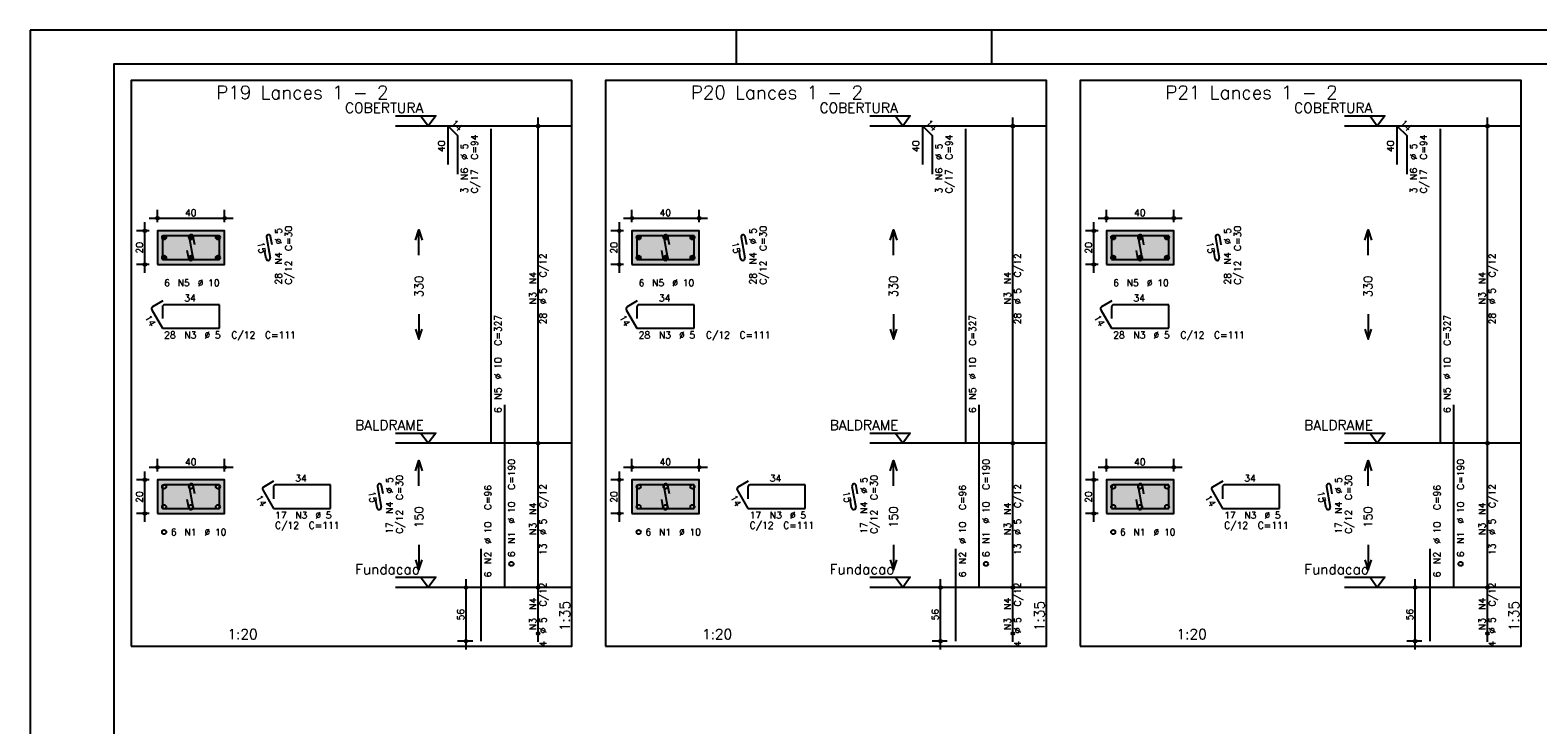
# Model space of a CAD drawing. Extents: x 0 to 84.1, y 0 to 59.4.
# Tile 4 of 8: x 0 to 44.8, y 38.8 to 59.4. Entities that reach past the tile are written whole.
import ezdxf

# ---------------------------------------------------------------- set-up
doc = ezdxf.new("R2010")
doc.units = 0
doc.header["$MEASUREMENT"] = 0
doc.linetypes.add('ESTILO_TQS_0002', pattern=[0.4, 0.1, -0.3])
for name, color, linetype in [('1', 1, 'CONTINUOUS'), ('2', 2, 'CONTINUOUS'), ('3', 3, 'CONTINUOUS'), ('4', 4, 'CONTINUOUS'), ('6', 6, 'CONTINUOUS'), ('7', 7, 'CONTINUOUS'), ('9', 9, 'CONTINUOUS')]:
    doc.layers.add(name, color=color, linetype=linetype)
doc.styles.get("Standard").update_dxf_attribs({"font": 'ROMANS.SHX'})

msp = doc.modelspace()

# ---------------------------------------------------------------- linework, layer by layer
at = {"layer": '1', "linetype": 'Continuous'}
for points in [[(3, 41.0855), (16.115, 41.0855), (16.115, 57.899786), (3, 57.899786), (3, 41.0855)], [(17.115, 41.0855), (30.23, 41.0855), (30.23, 57.899786), (17.115, 57.899786), (17.115, 41.0855)], [(31.23, 41.0855), (44.345, 41.0855), (44.345, 57.899786), (31.23, 57.899786), (31.23, 41.0855)], [(10.865, 56.849786), (12.065, 56.849786), (11.84, 56.549786), (11.615, 56.849786)], [(16.115, 56.549786), (10.865, 56.549786)], [(24.98, 56.849786), (26.18, 56.849786), (25.955, 56.549786), (25.73, 56.849786)], [(30.23, 56.549786), (24.98, 56.549786)], [(39.095, 56.849786), (40.295, 56.849786), (40.07, 56.549786), (39.845, 56.849786)], [(44.345, 56.549786), (39.095, 56.549786)], [(10.865, 47.421214), (12.065, 47.421214), (11.84, 47.121214), (11.615, 47.421214)], [(16.115, 47.121214), (10.865, 47.121214)], [(24.98, 47.421214), (26.18, 47.421214), (25.955, 47.121214), (25.73, 47.421214)], [(30.23, 47.121214), (24.98, 47.121214)], [(39.095, 47.421214), (40.295, 47.421214), (40.07, 47.121214), (39.845, 47.421214)], [(44.345, 47.121214), (39.095, 47.121214)], [(10.865, 43.1355), (12.065, 43.1355), (11.84, 42.8355), (11.615, 43.1355)], [(24.98, 43.1355), (26.18, 43.1355), (25.955, 42.8355), (25.73, 43.1355)], [(39.095, 43.1355), (40.295, 43.1355), (40.07, 42.8355), (39.845, 43.1355)], [(16.115, 42.8355), (10.865, 42.8355)], [(30.23, 42.8355), (24.98, 42.8355)], [(44.345, 42.8355), (39.095, 42.8355)]]:
    msp.add_lwpolyline(points, dxfattribs=at)
at = {"layer": '1', "linetype": 'ESTILO_TQS_0002'}
for points in [[(3.785, 52.438), (5.785, 52.438), (5.785, 53.438), (3.785, 53.438), (3.785, 52.438)], [(17.9, 52.438), (19.9, 52.438), (19.9, 53.438), (17.9, 53.438), (17.9, 52.438)], [(32.015, 52.438), (34.015, 52.438), (34.015, 53.438), (32.015, 53.438), (32.015, 52.438)], [(3.785, 45.030857), (5.785, 45.030857), (5.785, 46.030857), (3.785, 46.030857), (3.785, 45.030857)], [(17.9, 45.030857), (19.9, 45.030857), (19.9, 46.030857), (17.9, 46.030857), (17.9, 45.030857)], [(32.015, 45.030857), (34.015, 45.030857), (34.015, 46.030857), (32.015, 46.030857), (32.015, 45.030857)]]:
    msp.add_lwpolyline(points, dxfattribs=at)
at = {"layer": '2', "linetype": 'Continuous'}
for p, q in [((84.100006, 59.400002), (0, 59.400002)), ((0, 59.400002), (0, 0)), ((21, 59.400002), (21, 58.400002)), ((28.600006, 58.400002), (28.600006, 59.400002)), ((15.115, 46.871214), (15.115, 56.799786)), ((15.115, 56.549786), (15.115, 56.549786)), ((29.23, 46.871214), (29.23, 56.799786)), ((29.23, 56.549786), (29.23, 56.549786)), ((43.345, 46.871214), (43.345, 56.799786)), ((43.345, 56.549786), (43.345, 56.549786)), ((3.785, 53.688), (3.785, 54.063)), ((5.785, 53.688), (5.785, 54.063)), ((17.9, 53.688), (17.9, 54.063)), ((19.9, 53.688), (19.9, 54.063)), ((32.015, 53.688), (32.015, 54.063)), ((34.015, 53.688), (34.015, 54.063)), ((3.535, 53.438), (3.16, 53.438)), ((3.41, 52.188), (3.41, 53.688)), ((3.535, 53.813), (6.035, 53.813)), ((3.785, 53.438), (3.785, 53.438)), ((3.785, 53.438), (3.785, 53.438)), ((5.785, 53.438), (5.785, 53.438)), ((17.65, 53.438), (17.275, 53.438)), ((17.525, 52.188), (17.525, 53.688)), ((17.65, 53.813), (20.15, 53.813)), ((17.9, 53.438), (17.9, 53.438)), ((17.9, 53.438), (17.9, 53.438)), ((19.9, 53.438), (19.9, 53.438)), ((31.765, 53.438), (31.39, 53.438)), ((31.64, 52.188), (31.64, 53.688)), ((31.765, 53.813), (34.265, 53.813)), ((32.015, 53.438), (32.015, 53.438)), ((32.015, 53.438), (32.015, 53.438)), ((34.015, 53.438), (34.015, 53.438)), ((3.535, 52.438), (3.16, 52.438)), ((3.785, 52.438), (3.785, 52.438)), ((17.65, 52.438), (17.275, 52.438)), ((17.9, 52.438), (17.9, 52.438)), ((31.765, 52.438), (31.39, 52.438)), ((32.015, 52.438), (32.015, 52.438)), ((15.115, 42.5855), (15.115, 47.371214)), ((15.115, 47.121214), (15.115, 47.121214)), ((15.115, 47.121214), (15.115, 47.121214)), ((29.23, 42.5855), (29.23, 47.371214)), ((29.23, 47.121214), (29.23, 47.121214)), ((29.23, 47.121214), (29.23, 47.121214)), ((43.345, 42.5855), (43.345, 47.371214)), ((43.345, 47.121214), (43.345, 47.121214)), ((43.345, 47.121214), (43.345, 47.121214)), ((3.785, 46.280857), (3.785, 46.655857)), ((5.785, 46.280857), (5.785, 46.655857)), ((17.9, 46.280857), (17.9, 46.655857)), ((19.9, 46.280857), (19.9, 46.655857)), ((32.015, 46.280857), (32.015, 46.655857)), ((34.015, 46.280857), (34.015, 46.655857)), ((3.41, 44.780857), (3.41, 46.280857)), ((3.535, 46.405857), (6.035, 46.405857)), ((17.525, 44.780857), (17.525, 46.280857)), ((17.65, 46.405857), (20.15, 46.405857)), ((31.64, 44.780857), (31.64, 46.280857)), ((31.765, 46.405857), (34.265, 46.405857)), ((3.535, 46.030857), (3.16, 46.030857)), ((3.785, 46.030857), (3.785, 46.030857)), ((3.785, 46.030857), (3.785, 46.030857)), ((5.785, 46.030857), (5.785, 46.030857)), ((17.65, 46.030857), (17.275, 46.030857)), ((17.9, 46.030857), (17.9, 46.030857)), ((17.9, 46.030857), (17.9, 46.030857)), ((19.9, 46.030857), (19.9, 46.030857)), ((31.765, 46.030857), (31.39, 46.030857)), ((32.015, 46.030857), (32.015, 46.030857)), ((32.015, 46.030857), (32.015, 46.030857)), ((34.015, 46.030857), (34.015, 46.030857)), ((3.535, 45.030857), (3.16, 45.030857)), ((3.785, 45.030857), (3.785, 45.030857)), ((17.65, 45.030857), (17.275, 45.030857)), ((17.9, 45.030857), (17.9, 45.030857)), ((31.765, 45.030857), (31.39, 45.030857)), ((32.015, 45.030857), (32.015, 45.030857)), ((12.965, 40.9855), (12.965, 43.0855)), ((15.115, 41.214071), (15.115, 43.0855)), ((27.08, 40.9855), (27.08, 43.0855)), ((29.23, 41.214071), (29.23, 43.0855)), ((41.195, 40.9855), (41.195, 43.0855)), ((43.345, 41.214071), (43.345, 43.0855)), ((13.165, 42.8355), (12.715, 42.8355)), ((13.415, 42.8355), (13.415, 42.8355)), ((15.115, 42.8355), (15.115, 42.8355)), ((15.115, 42.8355), (15.115, 42.8355)), ((27.28, 42.8355), (26.83, 42.8355)), ((27.53, 42.8355), (27.53, 42.8355)), ((29.23, 42.8355), (29.23, 42.8355)), ((29.23, 42.8355), (29.23, 42.8355)), ((41.395, 42.8355), (40.945, 42.8355)), ((41.645, 42.8355), (41.645, 42.8355)), ((43.345, 42.8355), (43.345, 42.8355)), ((43.345, 42.8355), (43.345, 42.8355)), ((15.115, 41.464071), (15.115, 41.464071)), ((29.23, 41.464071), (29.23, 41.464071)), ((43.345, 41.464071), (43.345, 41.464071)), ((13.165, 41.2355), (12.715, 41.2355)), ((13.415, 41.2355), (13.415, 41.2355)), ((27.28, 41.2355), (26.83, 41.2355)), ((27.53, 41.2355), (27.53, 41.2355)), ((41.395, 41.2355), (40.945, 41.2355)), ((41.645, 41.2355), (41.645, 41.2355))]:
    msp.add_line(p, q, dxfattribs=at)
for points in [[(83.100006, 1), (2.5, 1), (2.5, 58.400002), (83.100006, 58.400002), (83.100006, 1)], [(3.785, 52.438), (5.785, 52.438), (5.785, 53.438), (3.785, 53.438), (3.785, 52.438)], [(11.465, 53.1605), (11.565, 53.4605), (11.665, 53.1605)], [(11.565, 52.7105), (11.565, 53.4605)], [(17.9, 52.438), (19.9, 52.438), (19.9, 53.438), (17.9, 53.438), (17.9, 52.438)], [(25.58, 53.1605), (25.68, 53.4605), (25.78, 53.1605)], [(25.68, 52.7105), (25.68, 53.4605)], [(32.015, 52.438), (34.015, 52.438), (34.015, 53.438), (32.015, 53.438), (32.015, 52.438)], [(39.695, 53.1605), (39.795, 53.4605), (39.895, 53.1605)], [(39.795, 52.7105), (39.795, 53.4605)], [(11.565, 50.9605), (11.565, 50.2105)], [(25.68, 50.9605), (25.68, 50.2105)], [(39.795, 50.9605), (39.795, 50.2105)], [(11.465, 50.5105), (11.565, 50.2105), (11.665, 50.5105)], [(25.58, 50.5105), (25.68, 50.2105), (25.78, 50.5105)], [(39.695, 50.5105), (39.795, 50.2105), (39.895, 50.5105)], [(11.465, 46.303357), (11.565, 46.603357), (11.665, 46.303357)], [(11.565, 45.853357), (11.565, 46.603357)], [(25.58, 46.303357), (25.68, 46.603357), (25.78, 46.303357)], [(25.68, 45.853357), (25.68, 46.603357)], [(39.695, 46.303357), (39.795, 46.603357), (39.895, 46.303357)], [(39.795, 45.853357), (39.795, 46.603357)], [(3.785, 45.030857), (5.785, 45.030857), (5.785, 46.030857), (3.785, 46.030857), (3.785, 45.030857)], [(17.9, 45.030857), (19.9, 45.030857), (19.9, 46.030857), (17.9, 46.030857), (17.9, 45.030857)], [(32.015, 45.030857), (34.015, 45.030857), (34.015, 46.030857), (32.015, 46.030857), (32.015, 45.030857)], [(11.565, 44.103357), (11.565, 43.353357)], [(25.68, 44.103357), (25.68, 43.353357)], [(39.795, 44.103357), (39.795, 43.353357)], [(11.465, 43.653357), (11.565, 43.353357), (11.665, 43.653357)], [(25.58, 43.653357), (25.68, 43.353357), (25.78, 43.653357)], [(39.695, 43.653357), (39.795, 43.353357), (39.895, 43.653357)]]:
    msp.add_lwpolyline(points, dxfattribs=at)
for centre, radius in [((15.115, 56.549786), 0.041625), ((15.115, 56.549786), 0.02075), ((29.23, 56.549786), 0.041625), ((29.23, 56.549786), 0.02075), ((43.345, 56.549786), 0.041625), ((43.345, 56.549786), 0.02075), ((3.785, 53.813), 0.04), ((3.785, 53.813), 0.02), ((5.785, 53.813), 0.04), ((5.785, 53.813), 0.02), ((17.9, 53.813), 0.04), ((17.9, 53.813), 0.02), ((19.9, 53.813), 0.04), ((19.9, 53.813), 0.02), ((32.015, 53.813), 0.04), ((32.015, 53.813), 0.02), ((34.015, 53.813), 0.04), ((34.015, 53.813), 0.02), ((3.41, 53.438), 0.04), ((3.41, 53.438), 0.02), ((17.525, 53.438), 0.04), ((17.525, 53.438), 0.02), ((31.64, 53.438), 0.04), ((31.64, 53.438), 0.02), ((3.41, 52.438), 0.04), ((17.525, 52.438), 0.04), ((31.64, 52.438), 0.04), ((3.41, 52.438), 0.02), ((17.525, 52.438), 0.02), ((31.64, 52.438), 0.02), ((15.115, 47.121214), 0.041625), ((15.115, 47.121214), 0.041625), ((15.115, 47.121214), 0.02075), ((15.115, 47.121214), 0.02075), ((29.23, 47.121214), 0.041625), ((29.23, 47.121214), 0.041625), ((29.23, 47.121214), 0.02075), ((29.23, 47.121214), 0.02075), ((43.345, 47.121214), 0.041625), ((43.345, 47.121214), 0.041625), ((43.345, 47.121214), 0.02075), ((43.345, 47.121214), 0.02075), ((3.785, 46.405857), 0.04), ((3.785, 46.405857), 0.02), ((5.785, 46.405857), 0.04), ((5.785, 46.405857), 0.02), ((17.9, 46.405857), 0.04), ((17.9, 46.405857), 0.02), ((19.9, 46.405857), 0.04), ((19.9, 46.405857), 0.02), ((32.015, 46.405857), 0.04), ((32.015, 46.405857), 0.02), ((34.015, 46.405857), 0.04), ((34.015, 46.405857), 0.02), ((3.41, 46.030857), 0.04), ((3.41, 46.030857), 0.02), ((17.525, 46.030857), 0.04), ((17.525, 46.030857), 0.02), ((31.64, 46.030857), 0.04), ((31.64, 46.030857), 0.02), ((3.41, 45.030857), 0.04), ((3.41, 45.030857), 0.02), ((17.525, 45.030857), 0.04), ((17.525, 45.030857), 0.02), ((31.64, 45.030857), 0.04), ((31.64, 45.030857), 0.02), ((12.965, 42.8355), 0.04), ((12.965, 42.8355), 0.02), ((15.115, 42.8355), 0.041625), ((15.115, 42.8355), 0.041625), ((15.115, 42.8355), 0.02075), ((15.115, 42.8355), 0.02075), ((27.08, 42.8355), 0.04), ((27.08, 42.8355), 0.02), ((29.23, 42.8355), 0.041625), ((29.23, 42.8355), 0.041625), ((29.23, 42.8355), 0.02075), ((29.23, 42.8355), 0.02075), ((41.195, 42.8355), 0.04), ((41.195, 42.8355), 0.02), ((43.345, 42.8355), 0.041625), ((43.345, 42.8355), 0.041625), ((43.345, 42.8355), 0.02075), ((43.345, 42.8355), 0.02075), ((12.965, 41.2355), 0.04), ((15.115, 41.464071), 0.041625), ((15.115, 41.464071), 0.02075), ((27.08, 41.2355), 0.04), ((29.23, 41.464071), 0.041625), ((29.23, 41.464071), 0.02075), ((41.195, 41.2355), 0.04), ((43.345, 41.464071), 0.041625), ((43.345, 41.464071), 0.02075), ((12.965, 41.2355), 0.02), ((27.08, 41.2355), 0.02), ((41.195, 41.2355), 0.02)]:
    msp.add_circle(centre, radius, dxfattribs=at)
at = {"layer": '3', "linetype": 'Continuous'}
for p, q in [((3.923156, 53.229189), (3.99381, 53.299843)), ((3.923165, 53.246875), (3.976181, 53.299892)), ((3.926831, 53.215187), (4.007838, 53.296193)), ((3.932882, 53.203559), (4.019471, 53.290149)), ((3.940828, 53.193828), (4.029208, 53.282208)), ((3.950562, 53.185884), (4.037159, 53.272482)), ((3.962198, 53.179843), (4.043158, 53.260803)), ((3.976173, 53.17614), (4.046893, 53.24686)), ((3.993878, 53.176167), (4.046897, 53.229187)), ((4.723156, 53.229189), (4.79381, 53.299843)), ((4.723165, 53.246875), (4.776181, 53.299892)), ((4.726831, 53.215187), (4.807838, 53.296193)), ((4.732882, 53.203559), (4.819471, 53.290149)), ((4.740828, 53.193828), (4.829208, 53.282208)), ((4.750562, 53.185884), (4.837159, 53.272482)), ((4.762198, 53.179843), (4.843158, 53.260803)), ((4.776173, 53.17614), (4.846893, 53.24686)), ((4.793878, 53.176167), (4.846897, 53.229187)), ((5.523156, 53.229189), (5.59381, 53.299843)), ((5.523165, 53.246875), (5.576181, 53.299892)), ((5.526831, 53.215187), (5.607838, 53.296193)), ((5.532882, 53.203559), (5.619471, 53.290149)), ((5.540828, 53.193828), (5.629208, 53.282208)), ((5.550562, 53.185884), (5.637159, 53.272482)), ((5.562198, 53.179843), (5.643158, 53.260803)), ((5.576173, 53.17614), (5.646893, 53.24686)), ((5.593878, 53.176167), (5.646897, 53.229187)), ((18.038156, 53.229189), (18.10881, 53.299843)), ((18.038165, 53.246875), (18.091181, 53.299892)), ((18.041831, 53.215187), (18.122838, 53.296193)), ((18.047882, 53.203559), (18.134471, 53.290149)), ((18.055828, 53.193828), (18.144208, 53.282208)), ((18.065562, 53.185884), (18.152159, 53.272482)), ((18.077198, 53.179843), (18.158158, 53.260803)), ((18.091173, 53.17614), (18.161893, 53.24686)), ((18.108878, 53.176167), (18.161897, 53.229187)), ((18.838156, 53.229189), (18.90881, 53.299843)), ((18.838165, 53.246875), (18.891181, 53.299892)), ((18.841831, 53.215187), (18.922838, 53.296193)), ((18.847882, 53.203559), (18.934471, 53.290149)), ((18.855828, 53.193828), (18.944208, 53.282208)), ((18.865562, 53.185884), (18.952159, 53.272482)), ((18.877198, 53.179843), (18.958158, 53.260803)), ((18.891173, 53.17614), (18.961893, 53.24686)), ((18.908878, 53.176167), (18.961897, 53.229187)), ((19.638156, 53.229189), (19.70881, 53.299843)), ((19.638165, 53.246875), (19.691181, 53.299892)), ((19.641831, 53.215187), (19.722838, 53.296193)), ((19.647882, 53.203559), (19.734471, 53.290149)), ((19.655828, 53.193828), (19.744208, 53.282208)), ((19.665562, 53.185884), (19.752159, 53.272482)), ((19.677198, 53.179843), (19.758158, 53.260803)), ((19.691173, 53.17614), (19.761893, 53.24686)), ((19.708878, 53.176167), (19.761897, 53.229187)), ((32.153156, 53.229189), (32.22381, 53.299843)), ((32.153165, 53.246875), (32.206181, 53.299892)), ((32.156831, 53.215187), (32.237838, 53.296193)), ((32.162882, 53.203559), (32.249471, 53.290149)), ((32.170828, 53.193828), (32.259208, 53.282208)), ((32.180562, 53.185884), (32.267159, 53.272482)), ((32.192198, 53.179843), (32.273158, 53.260803)), ((32.206173, 53.17614), (32.276893, 53.24686)), ((32.223878, 53.176167), (32.276897, 53.229187)), ((32.953156, 53.229189), (33.02381, 53.299843)), ((32.953165, 53.246875), (33.006181, 53.299892)), ((32.956831, 53.215187), (33.037838, 53.296193)), ((32.962882, 53.203559), (33.049471, 53.290149)), ((32.970828, 53.193828), (33.059208, 53.282208)), ((32.980562, 53.185884), (33.067159, 53.272482)), ((32.992198, 53.179843), (33.073158, 53.260803)), ((33.006173, 53.17614), (33.076893, 53.24686)), ((33.023878, 53.176167), (33.076897, 53.229187)), ((33.753156, 53.229189), (33.82381, 53.299843)), ((33.753165, 53.246875), (33.806181, 53.299892)), ((33.756831, 53.215187), (33.837838, 53.296193)), ((33.762882, 53.203559), (33.849471, 53.290149)), ((33.770828, 53.193828), (33.859208, 53.282208)), ((33.780562, 53.185884), (33.867159, 53.272482)), ((33.792198, 53.179843), (33.873158, 53.260803)), ((33.806173, 53.17614), (33.876893, 53.24686)), ((33.823878, 53.176167), (33.876897, 53.229187)), ((3.923156, 52.629189), (3.99381, 52.699843)), ((3.923165, 52.646875), (3.976181, 52.699892)), ((3.926831, 52.615187), (4.007838, 52.696193)), ((3.932882, 52.603559), (4.019471, 52.690149)), ((3.940828, 52.593828), (4.029208, 52.682208)), ((3.950562, 52.585884), (4.037159, 52.672482)), ((3.962198, 52.579843), (4.043158, 52.660803)), ((3.976173, 52.57614), (4.046893, 52.64686)), ((3.993878, 52.576167), (4.046897, 52.629187)), ((4.723156, 52.629189), (4.79381, 52.699843)), ((4.723165, 52.646875), (4.776181, 52.699892)), ((4.726831, 52.615187), (4.807838, 52.696193)), ((4.732882, 52.603559), (4.819471, 52.690149)), ((4.740828, 52.593828), (4.829208, 52.682208)), ((4.750562, 52.585884), (4.837159, 52.672482)), ((4.762198, 52.579843), (4.843158, 52.660803)), ((4.776173, 52.57614), (4.846893, 52.64686)), ((4.793878, 52.576167), (4.846897, 52.629187)), ((5.523156, 52.629189), (5.59381, 52.699843)), ((5.523165, 52.646875), (5.576181, 52.699892)), ((5.526831, 52.615187), (5.607838, 52.696193)), ((5.532882, 52.603559), (5.619471, 52.690149)), ((5.540828, 52.593828), (5.629208, 52.682208)), ((5.550562, 52.585884), (5.637159, 52.672482)), ((5.562198, 52.579843), (5.643158, 52.660803)), ((5.576173, 52.57614), (5.646893, 52.64686)), ((5.593878, 52.576167), (5.646897, 52.629187)), ((18.038156, 52.629189), (18.10881, 52.699843)), ((18.038165, 52.646875), (18.091181, 52.699892)), ((18.041831, 52.615187), (18.122838, 52.696193)), ((18.047882, 52.603559), (18.134471, 52.690149)), ((18.055828, 52.593828), (18.144208, 52.682208)), ((18.065562, 52.585884), (18.152159, 52.672482)), ((18.077198, 52.579843), (18.158158, 52.660803)), ((18.091173, 52.57614), (18.161893, 52.64686)), ((18.108878, 52.576167), (18.161897, 52.629187)), ((18.838156, 52.629189), (18.90881, 52.699843)), ((18.838165, 52.646875), (18.891181, 52.699892)), ((18.841831, 52.615187), (18.922838, 52.696193)), ((18.847882, 52.603559), (18.934471, 52.690149)), ((18.855828, 52.593828), (18.944208, 52.682208)), ((18.865562, 52.585884), (18.952159, 52.672482)), ((18.877198, 52.579843), (18.958158, 52.660803)), ((18.891173, 52.57614), (18.961893, 52.64686)), ((18.908878, 52.576167), (18.961897, 52.629187)), ((19.638156, 52.629189), (19.70881, 52.699843)), ((19.638165, 52.646875), (19.691181, 52.699892)), ((19.641831, 52.615187), (19.722838, 52.696193)), ((19.647882, 52.603559), (19.734471, 52.690149)), ((19.655828, 52.593828), (19.744208, 52.682208)), ((19.665562, 52.585884), (19.752159, 52.672482)), ((19.677198, 52.579843), (19.758158, 52.660803)), ((19.691173, 52.57614), (19.761893, 52.64686)), ((19.708878, 52.576167), (19.761897, 52.629187)), ((32.153156, 52.629189), (32.22381, 52.699843)), ((32.153165, 52.646875), (32.206181, 52.699892)), ((32.156831, 52.615187), (32.237838, 52.696193)), ((32.162882, 52.603559), (32.249471, 52.690149)), ((32.170828, 52.593828), (32.259208, 52.682208)), ((32.180562, 52.585884), (32.267159, 52.672482)), ((32.192198, 52.579843), (32.273158, 52.660803)), ((32.206173, 52.57614), (32.276893, 52.64686)), ((32.223878, 52.576167), (32.276897, 52.629187)), ((32.953156, 52.629189), (33.02381, 52.699843)), ((32.953165, 52.646875), (33.006181, 52.699892)), ((32.956831, 52.615187), (33.037838, 52.696193)), ((32.962882, 52.603559), (33.049471, 52.690149)), ((32.970828, 52.593828), (33.059208, 52.682208)), ((32.980562, 52.585884), (33.067159, 52.672482)), ((32.992198, 52.579843), (33.073158, 52.660803)), ((33.006173, 52.57614), (33.076893, 52.64686)), ((33.023878, 52.576167), (33.076897, 52.629187)), ((33.753156, 52.629189), (33.82381, 52.699843)), ((33.753165, 52.646875), (33.806181, 52.699892)), ((33.756831, 52.615187), (33.837838, 52.696193)), ((33.762882, 52.603559), (33.849471, 52.690149)), ((33.770828, 52.593828), (33.859208, 52.682208)), ((33.780562, 52.585884), (33.867159, 52.672482)), ((33.792198, 52.579843), (33.873158, 52.660803)), ((33.806173, 52.57614), (33.876893, 52.64686)), ((33.823878, 52.576167), (33.876897, 52.629187))]:
    msp.add_line(p, q, dxfattribs=at)
for centre in [(3.985, 53.238), (4.785, 53.238), (5.585, 53.238), (18.1, 53.238), (18.9, 53.238), (19.7, 53.238), (32.215, 53.238), (33.015, 53.238), (33.815, 53.238), (3.985, 52.638), (4.785, 52.638), (5.585, 52.638), (18.1, 52.638), (18.9, 52.638), (19.7, 52.638), (32.215, 52.638), (33.015, 52.638), (33.815, 52.638), (3.985, 45.830857), (4.785, 45.830857), (5.585, 45.830857), (18.1, 45.830857), (18.9, 45.830857), (19.7, 45.830857), (32.215, 45.830857), (33.015, 45.830857), (33.815, 45.830857), (3.985, 45.230857), (4.785, 45.230857), (5.585, 45.230857), (18.1, 45.230857), (18.9, 45.230857), (19.7, 45.230857), (32.215, 45.230857), (33.015, 45.230857), (33.815, 45.230857), (3.985, 44.480857), (18.1, 44.480857), (32.215, 44.480857), (14.315, 43.5355), (28.43, 43.5355), (42.545, 43.5355)]:
    msp.add_circle(centre, 0.0625, dxfattribs=at)
at = {"layer": '4', "linetype": 'Continuous'}
for p, q in [((3.935, 53.2255), (3.935, 52.588)), ((3.935, 53.2255), (3.935, 52.8755)), ((4.3475, 53.288), (3.9975, 53.288)), ((5.635, 53.288), (3.9975, 53.288)), ((4.730065, 53.245634), (4.839935, 52.630366)), ((4.897067, 53.021501), (4.853119, 53.267607)), ((5.635, 52.588), (5.635, 53.288)), ((18.05, 53.2255), (18.05, 52.588)), ((18.05, 53.2255), (18.05, 52.8755)), ((18.4625, 53.288), (18.1125, 53.288)), ((19.75, 53.288), (18.1125, 53.288)), ((18.845065, 53.245634), (18.954935, 52.630366)), ((19.012067, 53.021501), (18.968119, 53.267607)), ((19.75, 52.588), (19.75, 53.288)), ((32.165, 53.2255), (32.165, 52.588)), ((32.165, 53.2255), (32.165, 52.8755)), ((32.5775, 53.288), (32.2275, 53.288)), ((33.865, 53.288), (32.2275, 53.288)), ((32.960065, 53.245634), (33.069935, 52.630366)), ((33.127067, 53.021501), (33.083119, 53.267607)), ((33.865, 52.588), (33.865, 53.288)), ((3.935, 52.588), (5.635, 52.588)), ((4.716881, 52.608393), (4.672933, 52.854499)), ((18.05, 52.588), (19.75, 52.588)), ((18.831881, 52.608393), (18.787933, 52.854499)), ((32.165, 52.588), (33.865, 52.588)), ((32.946881, 52.608393), (32.902933, 52.854499)), ((3.935, 45.818357), (3.935, 45.180857)), ((3.935, 45.818357), (3.935, 45.468357)), ((4.3475, 45.880857), (3.9975, 45.880857)), ((5.635, 45.880857), (3.9975, 45.880857)), ((4.730065, 45.838491), (4.839935, 45.223224)), ((4.897067, 45.614358), (4.853119, 45.860465)), ((5.635, 45.180857), (5.635, 45.880857)), ((18.05, 45.818357), (18.05, 45.180857)), ((18.05, 45.818357), (18.05, 45.468357)), ((18.4625, 45.880857), (18.1125, 45.880857)), ((19.75, 45.880857), (18.1125, 45.880857)), ((18.845065, 45.838491), (18.954935, 45.223224)), ((19.012067, 45.614358), (18.968119, 45.860465)), ((19.75, 45.180857), (19.75, 45.880857)), ((32.165, 45.818357), (32.165, 45.180857)), ((32.165, 45.818357), (32.165, 45.468357)), ((32.5775, 45.880857), (32.2275, 45.880857)), ((33.865, 45.880857), (32.2275, 45.880857)), ((32.960065, 45.838491), (33.069935, 45.223224)), ((33.127067, 45.614358), (33.083119, 45.860465)), ((33.865, 45.180857), (33.865, 45.880857)), ((4.716881, 45.20125), (4.672933, 45.447357)), ((18.831881, 45.20125), (18.787933, 45.447357)), ((32.946881, 45.20125), (32.902933, 45.447357)), ((3.935, 45.180857), (5.635, 45.180857)), ((18.05, 45.180857), (19.75, 45.180857)), ((32.165, 45.180857), (33.865, 45.180857))]:
    msp.add_line(p, q, dxfattribs=at)
for centre, start, end in [((3.9975, 53.2255), 90, 180), ((3.9975, 53.2255), 90, 180), ((4.791592, 53.256621), 10.124672, 190.124672), ((18.1125, 53.2255), 90, 180), ((18.1125, 53.2255), 90, 180), ((18.906592, 53.256621), 10.124672, 190.124672), ((32.2275, 53.2255), 90, 180), ((32.2275, 53.2255), 90, 180), ((33.021592, 53.256621), 10.124672, 190.124672), ((4.778408, 52.619379), 190.124672, 10.124672), ((18.893408, 52.619379), 190.124672, 10.124672), ((33.008408, 52.619379), 190.124672, 10.124672), ((3.9975, 45.818357), 90, 180), ((3.9975, 45.818357), 90, 180), ((4.791592, 45.849478), 10.124672, 190.124672), ((18.1125, 45.818357), 90, 180), ((18.1125, 45.818357), 90, 180), ((18.906592, 45.849478), 10.124672, 190.124672), ((32.2275, 45.818357), 90, 180), ((32.2275, 45.818357), 90, 180), ((33.021592, 45.849478), 10.124672, 190.124672), ((4.778408, 45.212237), 190.124672, 10.124672), ((18.893408, 45.212237), 190.124672, 10.124672), ((33.008408, 45.212237), 190.124672, 10.124672)]:
    msp.add_arc(centre, 0.0625, start, end, dxfattribs=at)
at = {"layer": '6', "linetype": 'Continuous'}
for p, q in [((12.43216, 55.406929), (12.43216, 56.549786)), ((12.43216, 56.549786), (12.715003, 56.266943)), ((26.54716, 55.406929), (26.54716, 56.549786)), ((26.54716, 56.549786), (26.830003, 56.266943)), ((40.66216, 55.406929), (40.66216, 56.549786)), ((40.66216, 56.549786), (40.945003, 56.266943)), ((12.715003, 56.266943), (12.715003, 55.124086)), ((13.715, 47.121214), (13.715, 56.464071)), ((26.830003, 56.266943), (26.830003, 55.124086)), ((27.83, 47.121214), (27.83, 56.464071)), ((40.945003, 56.266943), (40.945003, 55.124086)), ((41.945, 47.121214), (41.945, 56.464071)), ((7.030065, 53.245634), (7.139935, 52.630366)), ((7.197067, 53.021501), (7.153119, 53.267607)), ((21.145065, 53.245634), (21.254935, 52.630366)), ((21.312067, 53.021501), (21.268119, 53.267607)), ((35.260065, 53.245634), (35.369935, 52.630366)), ((35.427067, 53.021501), (35.383119, 53.267607)), ((7.016881, 52.608393), (6.972933, 52.854499)), ((21.131881, 52.608393), (21.087933, 52.854499)), ((35.246881, 52.608393), (35.202933, 52.854499)), ((3.942235, 51.350468), (3.639127, 51.175468)), ((3.935, 51.1755), (3.935, 50.8255)), ((5.635, 51.238), (3.9975, 51.238)), ((5.635, 50.538), (5.635, 51.238)), ((18.057235, 51.350468), (17.754127, 51.175468)), ((18.05, 51.1755), (18.05, 50.8255)), ((19.75, 51.238), (18.1125, 51.238)), ((19.75, 50.538), (19.75, 51.238)), ((32.172235, 51.350468), (31.869127, 51.175468)), ((32.165, 51.1755), (32.165, 50.8255)), ((33.865, 51.238), (32.2275, 51.238)), ((33.865, 50.538), (33.865, 51.238)), ((3.61625, 51.090091), (3.935, 50.538)), ((17.73125, 51.090091), (18.05, 50.538)), ((31.84625, 51.090091), (32.165, 50.538)), ((3.935, 50.538), (5.635, 50.538)), ((18.05, 50.538), (19.75, 50.538)), ((32.165, 50.538), (33.865, 50.538)), ((14.115, 42.8355), (14.115, 48.264071)), ((28.23, 42.8355), (28.23, 48.264071)), ((42.345, 42.8355), (42.345, 48.264071)), ((7.242235, 45.993325), (6.939127, 45.818325)), ((7.235, 45.818357), (7.235, 45.468357)), ((8.935, 45.880857), (7.2975, 45.880857)), ((8.935, 45.180857), (8.935, 45.880857)), ((10.330065, 45.838491), (10.439935, 45.223224)), ((10.497067, 45.614358), (10.453119, 45.860465)), ((21.357235, 45.993325), (21.054127, 45.818325)), ((21.35, 45.818357), (21.35, 45.468357)), ((23.05, 45.880857), (21.4125, 45.880857)), ((23.05, 45.180857), (23.05, 45.880857)), ((24.445065, 45.838491), (24.554935, 45.223224)), ((24.612067, 45.614358), (24.568119, 45.860465)), ((35.472235, 45.993325), (35.169127, 45.818325)), ((35.465, 45.818357), (35.465, 45.468357)), ((37.165, 45.880857), (35.5275, 45.880857)), ((37.165, 45.180857), (37.165, 45.880857)), ((38.560065, 45.838491), (38.669935, 45.223224)), ((38.727067, 45.614358), (38.683119, 45.860465)), ((6.91625, 45.732948), (7.235, 45.180857)), ((10.316881, 45.20125), (10.272933, 45.447357)), ((21.03125, 45.732948), (21.35, 45.180857)), ((24.431881, 45.20125), (24.387933, 45.447357)), ((35.14625, 45.732948), (35.465, 45.180857)), ((38.546881, 45.20125), (38.502933, 45.447357)), ((7.235, 45.180857), (8.935, 45.180857)), ((21.35, 45.180857), (23.05, 45.180857)), ((35.465, 45.180857), (37.165, 45.180857)), ((13.415, 41.2355), (13.415, 43.978357)), ((27.53, 41.2355), (27.53, 43.978357)), ((41.645, 41.2355), (41.645, 43.978357))]:
    msp.add_line(p, q, dxfattribs=at)
for centre, start, end in [((7.091592, 53.256621), 10.124672, 190.124672), ((21.206592, 53.256621), 10.124672, 190.124672), ((35.321592, 53.256621), 10.124672, 190.124672), ((7.078408, 52.619379), 190.124672, 10.124672), ((21.193408, 52.619379), 190.124672, 10.124672), ((35.308408, 52.619379), 190.124672, 10.124672), ((3.670377, 51.121341), 120, 210), ((3.9975, 51.1755), 90, 180), ((17.785377, 51.121341), 120, 210), ((18.1125, 51.1755), 90, 180), ((31.900377, 51.121341), 120, 210), ((32.2275, 51.1755), 90, 180), ((6.970377, 45.764198), 120, 210), ((7.2975, 45.818357), 90, 180), ((10.391592, 45.849478), 10.124672, 190.124672), ((21.085377, 45.764198), 120, 210), ((21.4125, 45.818357), 90, 180), ((24.506592, 45.849478), 10.124672, 190.124672), ((35.200377, 45.764198), 120, 210), ((35.5275, 45.818357), 90, 180), ((38.621592, 45.849478), 10.124672, 190.124672), ((10.378408, 45.212237), 190.124672, 10.124672), ((24.493408, 45.212237), 190.124672, 10.124672), ((38.608408, 45.212237), 190.124672, 10.124672)]:
    msp.add_arc(centre, 0.0625, start, end, dxfattribs=at)
at = {"layer": '9', "linetype": 'Continuous'}
for points in [[(3.785, 52.438), (5.785, 52.438), (5.785, 53.438)], [(3.785, 52.438), (5.785, 53.438), (3.785, 53.438)], [(3.785, 52.438), (3.785, 53.438), (3.785, 52.438)], [(17.9, 52.438), (19.9, 52.438), (19.9, 53.438)], [(17.9, 52.438), (19.9, 53.438), (17.9, 53.438)], [(17.9, 52.438), (17.9, 53.438), (17.9, 52.438)], [(32.015, 52.438), (34.015, 52.438), (34.015, 53.438)], [(32.015, 52.438), (34.015, 53.438), (32.015, 53.438)], [(32.015, 52.438), (32.015, 53.438), (32.015, 52.438)], [(3.785, 45.030857), (5.785, 45.030857), (5.785, 46.030857)], [(3.785, 45.030857), (5.785, 46.030857), (3.785, 46.030857)], [(3.785, 45.030857), (3.785, 46.030857), (3.785, 45.030857)], [(17.9, 45.030857), (19.9, 45.030857), (19.9, 46.030857)], [(17.9, 45.030857), (19.9, 46.030857), (17.9, 46.030857)], [(17.9, 45.030857), (17.9, 46.030857), (17.9, 45.030857)], [(32.015, 45.030857), (34.015, 45.030857), (34.015, 46.030857)], [(32.015, 45.030857), (34.015, 46.030857), (32.015, 46.030857)], [(32.015, 45.030857), (32.015, 46.030857), (32.015, 45.030857)]]:
    msp.add_solid(points, dxfattribs=at)

# ---------------------------------------------------------------- texts
at = {"layer": '1', "linetype": 'Continuous'}
for s, p in [('COBERTURA', (9.365, 56.939786)), ('COBERTURA', (23.48, 56.939786)), ('COBERTURA', (37.595, 56.939786)), ('BALDRAME', (9.665, 47.511214)), ('BALDRAME', (23.78, 47.511214)), ('BALDRAME', (37.895, 47.511214)), ('Fundacao', (9.665, 43.2255)), ('Fundacao', (23.78, 43.2255)), ('Fundacao', (37.895, 43.2255))]:
    msp.add_text(s, height=0.3, dxfattribs=at).set_placement(p)
at = {"layer": '2', "linetype": 'Continuous'}
for s, height, rotation, p in [('14', 0.2, 315, (12.502871, 56.620496)), ('14', 0.2, 315, (26.617871, 56.620496)), ('14', 0.2, 315, (40.732871, 56.620496)), ('40', 0.2, 90, (12.33216, 55.778357)), ('C=94', 0.2, 90, (13.315, 55.549786)), ('40', 0.2, 90, (26.44716, 55.778357)), ('C=94', 0.2, 90, (27.43, 55.549786)), ('40', 0.2, 90, (40.56216, 55.778357)), ('C=94', 0.2, 90, (41.545, 55.549786)), ('%%c 5', 0.2, 90, (13.015, 55.549786)), ('%%c 5', 0.2, 90, (27.13, 55.549786)), ('%%c 5', 0.2, 90, (41.245, 55.549786)), ('N6', 0.2, 90, (13.015, 54.949786)), ('N6', 0.2, 90, (27.13, 54.949786)), ('N6', 0.2, 90, (41.245, 54.949786)), ('C/17', 0.2, 90, (13.315, 54.549786)), ('C/17', 0.2, 90, (27.43, 54.549786)), ('C/17', 0.2, 90, (41.545, 54.549786)), ('3', 0.2, 90, (13.015, 54.549786)), ('3', 0.2, 90, (27.13, 54.549786)), ('3', 0.2, 90, (41.245, 54.549786)), ('%%c 5', 0.2, 90, (7.485, 53.038)), ('C=30', 0.2, 90, (7.785, 52.838)), ('%%c 5', 0.2, 90, (21.6, 53.038)), ('C=30', 0.2, 90, (21.9, 52.838)), ('%%c 5', 0.2, 90, (35.715, 53.038)), ('C=30', 0.2, 90, (36.015, 52.838)), ('20', 0.2, 90, (3.35, 52.758)), ('15', 0.2, 280.124672, (6.754514, 53.082148)), ('20', 0.2, 90, (17.465, 52.758)), ('15', 0.2, 280.124672, (20.869514, 53.082148)), ('20', 0.2, 90, (31.58, 52.758)), ('15', 0.2, 280.124672, (34.984514, 53.082148)), ('N4', 0.2, 90, (7.485, 52.438)), ('C/12', 0.2, 90, (15.355, 52.0555)), ('N4', 0.2, 90, (21.6, 52.438)), ('C/12', 0.2, 90, (29.47, 52.0555)), ('N4', 0.2, 90, (35.715, 52.438)), ('C/12', 0.2, 90, (43.585, 52.0555)), ('28', 0.2, 90, (7.485, 51.838)), ('C/12', 0.2, 90, (7.785, 51.838)), ('N4', 0.2, 90, (15.055, 51.8555)), ('28', 0.2, 90, (21.6, 51.838)), ('C/12', 0.2, 90, (21.9, 51.838)), ('N4', 0.2, 90, (29.17, 51.8555)), ('28', 0.2, 90, (35.715, 51.838)), ('C/12', 0.2, 90, (36.015, 51.838)), ('N4', 0.2, 90, (43.285, 51.8555)), ('330', 0.25, 90, (11.69, 51.4605)), ('N3', 0.2, 90, (15.055, 51.2555)), ('%%c 5', 0.2, 90, (15.355, 51.2555)), ('330', 0.25, 90, (25.805, 51.4605)), ('N3', 0.2, 90, (29.17, 51.2555)), ('%%c 5', 0.2, 90, (29.47, 51.2555)), ('330', 0.25, 90, (39.92, 51.4605)), ('N3', 0.2, 90, (43.285, 51.2555)), ('%%c 5', 0.2, 90, (43.585, 51.2555)), ('14', 0.2, 300, (3.400192, 50.864314)), ('C=327', 0.2, 90, (14.015, 50.021214)), ('28', 0.2, 90, (15.355, 50.6555)), ('14', 0.2, 300, (17.515192, 50.864314)), ('C=327', 0.2, 90, (28.13, 50.021214)), ('28', 0.2, 90, (29.47, 50.6555)), ('14', 0.2, 300, (31.630192, 50.864314)), ('C=327', 0.2, 90, (42.245, 50.021214)), ('28', 0.2, 90, (43.585, 50.6555)), ('%%c 10', 0.2, 90, (14.015, 49.021214)), ('%%c 10', 0.2, 90, (28.13, 49.021214)), ('%%c 10', 0.2, 90, (42.245, 49.021214)), ('N5', 0.2, 90, (14.015, 48.421214)), ('N5', 0.2, 90, (28.13, 48.421214)), ('N5', 0.2, 90, (42.245, 48.421214)), ('6', 0.2, 90, (14.015, 48.021214)), ('6', 0.2, 90, (28.13, 48.021214)), ('6', 0.2, 90, (42.245, 48.021214)), ('C=190', 0.2, 90, (14.415, 45.7355)), ('C=190', 0.2, 90, (28.53, 45.7355)), ('C=190', 0.2, 90, (42.645, 45.7355)), ('%%c 5', 0.2, 90, (10.785, 45.630857)), ('C=30', 0.2, 90, (11.085, 45.430857)), ('C=96', 0.2, 90, (13.715, 45.1355)), ('C/12', 0.2, 90, (15.355, 45.198357)), ('%%c 5', 0.2, 90, (24.9, 45.630857)), ('C=30', 0.2, 90, (25.2, 45.430857)), ('C=96', 0.2, 90, (27.83, 45.1355)), ('C/12', 0.2, 90, (29.47, 45.198357)), ('%%c 5', 0.2, 90, (39.015, 45.630857)), ('C=30', 0.2, 90, (39.315, 45.430857)), ('C=96', 0.2, 90, (41.945, 45.1355)), ('C/12', 0.2, 90, (43.585, 45.198357)), ('20', 0.2, 90, (3.35, 45.350857)), ('14', 0.2, 300, (6.700192, 45.507171)), ('15', 0.2, 280.124672, (10.054514, 45.675005)), ('N4', 0.2, 90, (10.785, 45.030857)), ('N4', 0.2, 90, (15.055, 44.998357)), ('20', 0.2, 90, (17.465, 45.350857)), ('14', 0.2, 300, (20.815192, 45.507171)), ('15', 0.2, 280.124672, (24.169514, 45.675005)), ('N4', 0.2, 90, (24.9, 45.030857)), ('N4', 0.2, 90, (29.17, 44.998357)), ('20', 0.2, 90, (31.58, 45.350857)), ('14', 0.2, 300, (34.930192, 45.507171)), ('15', 0.2, 280.124672, (38.284514, 45.675005)), ('N4', 0.2, 90, (39.015, 45.030857)), ('N4', 0.2, 90, (43.285, 44.998357)), ('C/12', 0.2, 90, (11.085, 44.430857)), ('150', 0.25, 90, (11.69, 44.603357)), ('%%c 10', 0.2, 90, (14.415, 44.7355)), ('C/12', 0.2, 90, (25.2, 44.430857)), ('150', 0.25, 90, (25.805, 44.603357)), ('%%c 10', 0.2, 90, (28.53, 44.7355)), ('C/12', 0.2, 90, (39.315, 44.430857)), ('150', 0.25, 90, (39.92, 44.603357)), ('%%c 10', 0.2, 90, (42.645, 44.7355)), ('17', 0.2, 90, (10.785, 44.430857)), ('%%c 10', 0.2, 90, (13.715, 44.1355)), ('N1', 0.2, 90, (14.415, 44.1355)), ('N3', 0.2, 90, (15.055, 44.398357)), ('%%c 5', 0.2, 90, (15.355, 44.398357)), ('17', 0.2, 90, (24.9, 44.430857)), ('%%c 10', 0.2, 90, (27.83, 44.1355)), ('N1', 0.2, 90, (28.53, 44.1355)), ('N3', 0.2, 90, (29.17, 44.398357)), ('%%c 5', 0.2, 90, (29.47, 44.398357)), ('17', 0.2, 90, (39.015, 44.430857)), ('%%c 10', 0.2, 90, (41.945, 44.1355)), ('N1', 0.2, 90, (42.645, 44.1355)), ('N3', 0.2, 90, (43.285, 44.398357)), ('%%c 5', 0.2, 90, (43.585, 44.398357)), ('13', 0.2, 90, (15.355, 43.798357)), ('13', 0.2, 90, (29.47, 43.798357)), ('13', 0.2, 90, (43.585, 43.798357)), ('N2', 0.2, 90, (13.715, 43.5355)), ('6', 0.2, 90, (14.415, 43.7355)), ('N2', 0.2, 90, (27.83, 43.5355)), ('6', 0.2, 90, (28.53, 43.7355)), ('N2', 0.2, 90, (41.945, 43.5355)), ('6', 0.2, 90, (42.645, 43.7355)), ('6', 0.2, 90, (13.715, 43.1355)), ('6', 0.2, 90, (27.83, 43.1355)), ('6', 0.2, 90, (41.945, 43.1355)), ('C/12', 0.2, 90, (15.355, 42.269786)), ('C/12', 0.2, 90, (29.47, 42.269786)), ('C/12', 0.2, 90, (43.585, 42.269786)), ('N4', 0.2, 90, (15.055, 42.169786)), ('1:35', 0.3, 90, (16.055, 41.5355)), ('N4', 0.2, 90, (29.17, 42.169786)), ('1:35', 0.3, 90, (30.17, 41.5355)), ('N4', 0.2, 90, (43.285, 42.169786)), ('1:35', 0.3, 90, (44.285, 41.5355)), ('56', 0.2, 90, (12.905, 41.8555)), ('N3', 0.2, 90, (15.055, 41.569786)), ('%%c 5', 0.2, 90, (15.355, 41.469786)), ('56', 0.2, 90, (27.02, 41.8555)), ('N3', 0.2, 90, (29.17, 41.569786)), ('%%c 5', 0.2, 90, (29.47, 41.469786)), ('56', 0.2, 90, (41.135, 41.8555)), ('N3', 0.2, 90, (43.285, 41.569786)), ('%%c 5', 0.2, 90, (43.585, 41.469786)), ('4', 0.2, 90, (15.355, 41.069786)), ('4', 0.2, 90, (29.47, 41.069786)), ('4', 0.2, 90, (43.585, 41.069786))]:
    msp.add_text(s, height=height, rotation=rotation, dxfattribs=at).set_placement(p)
for s, height, p in [('2', 0.01, (15.905, 56.549786)), ('2', 0.01, (30.02, 56.549786)), ('2', 0.01, (44.135, 56.549786)), ('40', 0.2, (4.605, 53.873)), ('40', 0.2, (18.72, 53.873)), ('40', 0.2, (32.835, 53.873)), ('6', 0.2, (3.985, 51.788)), ('N5', 0.2, (4.385, 51.788)), ('%%c 10', 0.2, (4.985, 51.788)), ('6', 0.2, (18.1, 51.788)), ('N5', 0.2, (18.5, 51.788)), ('%%c 10', 0.2, (19.1, 51.788)), ('6', 0.2, (32.215, 51.788)), ('N5', 0.2, (32.615, 51.788)), ('%%c 10', 0.2, (33.215, 51.788)), ('34', 0.2, (4.585, 51.338)), ('34', 0.2, (18.7, 51.338)), ('34', 0.2, (32.815, 51.338)), ('28', 0.2, (3.985, 50.238)), ('N3', 0.2, (4.585, 50.238)), ('%%c 5', 0.2, (5.185, 50.238)), ('C/12', 0.2, (5.985, 50.238)), ('C=111', 0.2, (6.985, 50.238)), ('28', 0.2, (18.1, 50.238)), ('N3', 0.2, (18.7, 50.238)), ('%%c 5', 0.2, (19.3, 50.238)), ('C/12', 0.2, (20.1, 50.238)), ('C=111', 0.2, (21.1, 50.238)), ('28', 0.2, (32.215, 50.238)), ('N3', 0.2, (32.815, 50.238)), ('%%c 5', 0.2, (33.415, 50.238)), ('C/12', 0.2, (34.215, 50.238)), ('C=111', 0.2, (35.215, 50.238)), ('1', 0.01, (15.905, 47.121214)), ('1', 0.01, (30.02, 47.121214)), ('1', 0.01, (44.135, 47.121214)), ('40', 0.2, (4.605, 46.465857)), ('40', 0.2, (18.72, 46.465857)), ('40', 0.2, (32.835, 46.465857)), ('34', 0.2, (7.885, 45.980857)), ('34', 0.2, (22, 45.980857)), ('34', 0.2, (36.115, 45.980857)), ('17', 0.2, (7.285, 44.880857)), ('N3', 0.2, (7.885, 44.880857)), ('%%c 5', 0.2, (8.485, 44.880857)), ('17', 0.2, (21.4, 44.880857)), ('N3', 0.2, (22, 44.880857)), ('%%c 5', 0.2, (22.6, 44.880857)), ('17', 0.2, (35.515, 44.880857)), ('N3', 0.2, (36.115, 44.880857)), ('%%c 5', 0.2, (36.715, 44.880857)), ('6', 0.2, (4.185, 44.380857)), ('N1', 0.2, (4.585, 44.380857)), ('%%c 10', 0.2, (5.185, 44.380857)), ('C/12', 0.2, (7.285, 44.580857)), ('C=111', 0.2, (8.285, 44.580857)), ('6', 0.2, (18.3, 44.380857)), ('N1', 0.2, (18.7, 44.380857)), ('%%c 10', 0.2, (19.3, 44.380857)), ('C/12', 0.2, (21.4, 44.580857)), ('C=111', 0.2, (22.4, 44.580857)), ('6', 0.2, (32.415, 44.380857)), ('N1', 0.2, (32.815, 44.380857)), ('%%c 10', 0.2, (33.415, 44.380857)), ('C/12', 0.2, (35.515, 44.580857)), ('C=111', 0.2, (36.515, 44.580857)), ('0', 0.01, (15.905, 42.8355)), ('0', 0.01, (30.02, 42.8355)), ('0', 0.01, (44.135, 42.8355)), ('1:20', 0.3, (5.8675, 41.2955)), ('1:20', 0.3, (19.9825, 41.2955)), ('1:20', 0.3, (34.0975, 41.2955))]:
    msp.add_text(s, height=height, dxfattribs=at).set_placement(p)
at = {"layer": '7', "linetype": 'Continuous'}
for s, p in [('P19 Lances 1 - 2', (5.5325, 57.349786)), ('P20 Lances 1 - 2', (19.6475, 57.349786)), ('P21 Lances 1 - 2', (33.7625, 57.349786))]:
    msp.add_text(s, height=0.4, dxfattribs=at).set_placement(p)

doc.saveas('drawing.dxf')
